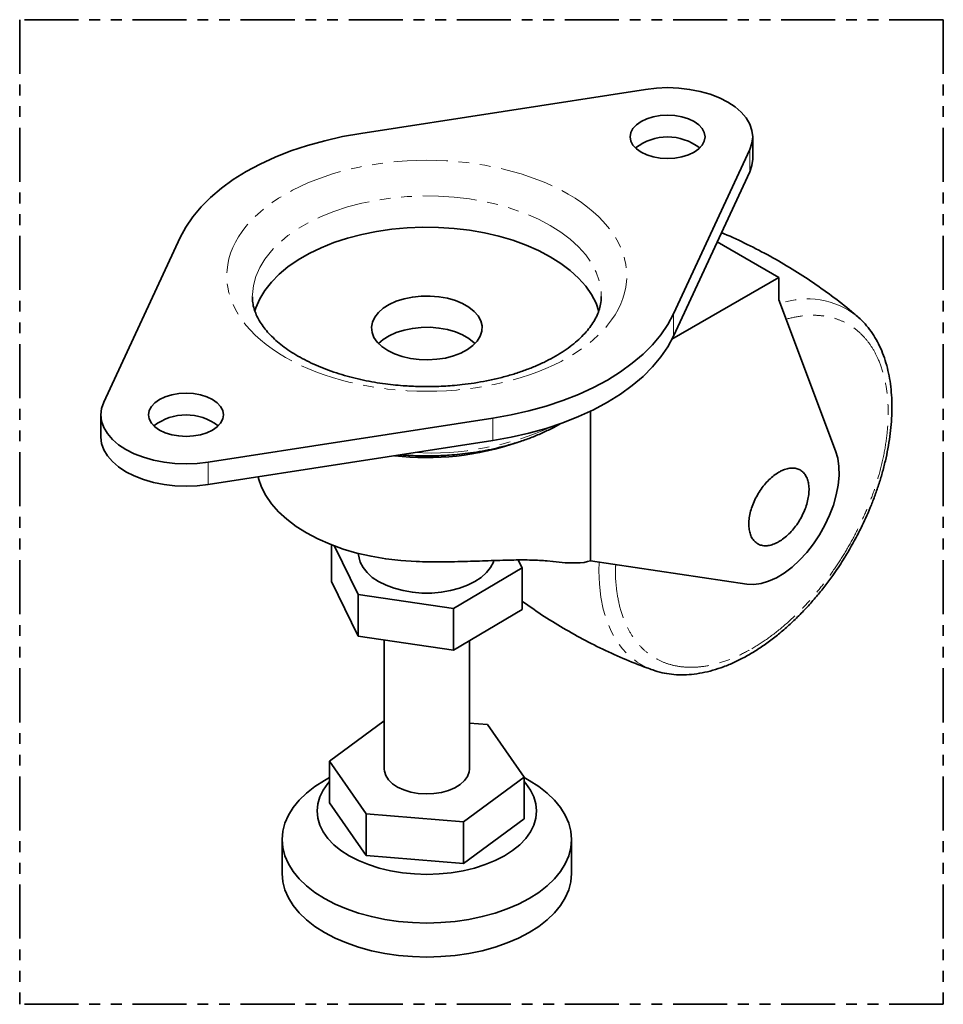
# Model space of a CAD drawing. Header units: millimetres. Extents: x 10 to 289, y 2 to 209.
# Tile 2 of 2: x 181 to 289, y 55 to 171. Entities that reach past the tile are written whole.
import ezdxf

# ---------------------------------------------------------------- set-up
doc = ezdxf.new("R2010")
doc.units = ezdxf.units.MM
doc.linetypes.add('PHANTOM', pattern=[12.7, 6.35, -1.27, 1.27, -1.27, 1.27, -1.27])

msp = doc.modelspace()

# ---------------------------------------------------------------- linework, layer by layer
at = {"color": 7, "linetype": 'PHANTOM', "lineweight": 35}
for p, q in [((289.443, 170.757), (180.936, 170.757)), ((180.936, 170.757), (180.936, 55.084)), ((289.443, 170.757), (289.443, 55.084)), ((289.443, 55.084), (180.936, 55.084))]:
    msp.add_line(p, q, dxfattribs=at)
at = {"color": 7, "linetype": 'Continuous', "lineweight": 35}
for p, q in [((221, 157.399), (254.461, 162.575)), ((267.049, 154.386), (267.049, 156.999)), ((266.708, 155.505), (257.743, 136.188)), ((257.743, 133.575), (266.708, 152.892)), ((190.821, 125.837), (199.787, 145.153)), ((270.131, 140.465), (262.883, 144.649)), ((257.567, 133.212), (270.131, 140.465)), ((270.131, 140.465), (270.131, 137.852)), ((270.131, 137.852), (276.792, 120.104)), ((190.481, 124.342), (190.481, 121.73)), ((236.53, 123.942), (203.069, 118.766)), ((247.986, 107.192), (247.986, 124.761)), ((203.069, 116.153), (236.53, 121.329)), ((217.572, 109.056), (217.572, 104.747)), ((217.927, 108.92), (220.712, 103.232)), ((220.711, 108.056), (220.81, 107.519)), ((239.958, 106.372), (239.515, 107.277)), ((242.907, 107.178), (243.589, 107.105)), ((266.362, 104.434), (247.986, 107.192)), ((231.906, 101.594), (239.958, 106.372)), ((239.958, 106.372), (239.958, 101.473)), ((220.712, 98.332), (217.572, 104.747)), ((220.712, 103.232), (231.906, 101.594)), ((220.712, 103.232), (220.712, 98.332)), ((231.906, 101.594), (231.906, 96.695)), ((239.958, 101.473), (231.906, 96.695)), ((231.906, 96.695), (220.712, 98.332)), ((223.765, 97.886), (223.765, 82.696)), ((233.765, 82.696), (233.765, 97.798)), ((223.765, 88.37), (217.333, 83.637)), ((235.891, 87.941), (233.765, 88.116)), ((240.196, 81.756), (235.891, 87.941)), ((217.333, 83.637), (221.638, 77.451)), ((217.333, 83.637), (217.333, 78.737)), ((217.333, 81.729), (216.742, 81.387)), ((233.07, 76.511), (240.196, 81.756)), ((240.196, 81.756), (240.196, 76.857)), ((240.788, 81.387), (240.196, 81.729)), ((221.638, 72.552), (217.333, 78.737)), ((221.638, 77.451), (233.07, 76.511)), ((221.638, 77.451), (221.638, 72.552)), ((240.196, 76.857), (233.07, 71.612)), ((233.07, 76.511), (233.07, 71.612)), ((211.765, 74.449), (211.765, 70.448)), ((245.765, 70.448), (245.765, 74.449)), ((233.07, 71.612), (221.638, 72.552))]:
    msp.add_line(p, q, dxfattribs=at)
at = {"color": 8, "linetype": 'PHANTOM', "lineweight": 18}
for p, q in [((266.708, 152.892), (266.708, 155.505)), ((257.743, 133.575), (257.743, 136.188)), ((236.53, 121.329), (236.53, 123.942)), ((203.069, 116.153), (203.069, 118.766))]:
    msp.add_line(p, q, dxfattribs=at)
at = {"color": 7, "linetype": 'Continuous', "lineweight": 35, "flags": 128}
for points in [[(254.461, 162.575), (255.744, 162.722), (257.049, 162.772), (258.354, 162.722), (259.637, 162.575), (260.876, 162.332), (262.049, 161.998), (263.137, 161.579), (264.12, 161.081), (264.983, 160.513), (265.709, 159.885), (266.288, 159.208), (266.708, 158.493), (266.964, 157.752), (267.049, 156.999), (266.964, 156.245), (266.708, 155.505)], [(253.938, 155.203), (254.605, 154.887), (255.365, 154.652), (256.191, 154.508), (257.049, 154.459), (257.908, 154.508), (258.733, 154.652), (259.494, 154.887), (260.16, 155.203), (260.708, 155.588), (261.114, 156.027), (261.365, 156.503), (261.449, 156.999), (261.365, 157.494), (261.114, 157.971), (260.708, 158.41), (260.16, 158.795), (259.494, 159.111), (258.733, 159.345), (257.908, 159.49), (257.049, 159.539), (256.191, 159.49), (255.365, 159.345), (254.605, 159.111), (253.938, 158.795), (253.391, 158.41), (252.984, 157.971), (252.734, 157.494), (252.649, 156.999), (252.734, 156.503), (252.984, 156.027), (253.391, 155.588), (253.938, 155.203)], [(199.787, 145.153), (200.448, 146.391), (201.268, 147.596), (202.241, 148.763), (203.363, 149.885), (204.627, 150.955), (206.026, 151.967), (207.552, 152.917), (209.196, 153.798), (210.95, 154.605), (212.804, 155.335), (214.747, 155.982), (216.768, 156.544), (218.857, 157.017), (221, 157.399)], [(266.708, 152.892), (266.964, 153.632), (267.049, 154.386)], [(248.989, 136.48), (248.644, 137.438), (248.115, 138.455), (247.43, 139.441), (246.595, 140.387), (245.616, 141.286), (244.502, 142.131), (243.261, 142.915), (241.903, 143.631), (240.439, 144.274), (238.882, 144.839), (237.243, 145.321), (235.536, 145.717), (233.774, 146.022), (231.972, 146.235), (230.144, 146.354), (228.305, 146.378), (226.47, 146.307), (224.653, 146.14), (222.869, 145.881), (221.133, 145.53), (219.458, 145.091), (217.858, 144.567), (216.346, 143.962), (214.934, 143.282), (213.634, 142.531), (212.455, 141.716), (211.407, 140.843), (210.499, 139.919), (209.739, 138.952), (209.131, 137.95), (208.682, 136.92), (208.559, 136.544)], [(224.169, 131.893), (223.491, 132.353), (222.95, 132.87), (222.559, 133.43), (222.329, 134.019), (222.266, 134.622), (222.371, 135.223), (222.642, 135.806), (223.071, 136.357), (223.648, 136.861), (224.358, 137.305), (225.181, 137.677), (226.097, 137.968), (227.083, 138.171), (228.112, 138.28), (229.157, 138.292), (230.193, 138.207), (231.192, 138.028), (232.128, 137.758), (232.976, 137.405), (233.716, 136.978), (234.328, 136.488), (234.795, 135.948), (235.106, 135.371), (235.253, 134.773), (235.232, 134.169), (235.043, 133.575), (234.692, 133.007), (234.188, 132.478), (233.542, 132.002), (232.774, 131.593), (231.901, 131.26), (230.947, 131.012), (229.937, 130.856), (228.896, 130.795), (227.852, 130.831), (226.831, 130.964), (225.861, 131.19), (224.966, 131.502), (224.169, 131.893)], [(257.743, 136.188), (257.081, 134.951), (256.262, 133.745), (255.288, 132.578), (254.167, 131.457), (252.903, 130.386), (251.504, 129.374), (249.978, 128.424), (248.334, 127.544), (246.58, 126.736), (244.726, 126.006), (242.783, 125.359), (240.762, 124.797), (238.673, 124.324), (236.53, 123.942)], [(234.433, 132.709), (234.328, 132.813), (233.716, 133.303), (232.976, 133.73), (232.128, 134.083), (231.192, 134.353), (230.193, 134.533), (229.157, 134.618), (228.112, 134.605), (227.083, 134.497), (226.097, 134.294), (225.181, 134.003), (224.358, 133.63), (223.648, 133.186), (223.097, 132.709)], [(236.53, 121.329), (238.673, 121.711), (240.762, 122.184), (242.783, 122.746), (244.726, 123.394), (246.58, 124.123), (248.334, 124.931), (249.978, 125.812), (251.504, 126.761), (252.903, 127.774), (254.167, 128.844), (255.288, 129.965), (256.262, 131.132), (257.081, 132.338), (257.743, 133.575)], [(197.369, 122.546), (198.036, 122.23), (198.797, 121.996), (199.622, 121.851), (200.481, 121.802), (201.339, 121.851), (202.164, 121.996), (202.925, 122.23), (203.592, 122.546), (204.139, 122.931), (204.546, 123.37), (204.796, 123.847), (204.881, 124.342), (204.796, 124.838), (204.546, 125.314), (204.139, 125.754), (203.592, 126.139), (202.925, 126.454), (202.164, 126.689), (201.339, 126.834), (200.481, 126.883), (199.622, 126.834), (198.797, 126.689), (198.036, 126.454), (197.369, 126.139), (196.822, 125.754), (196.416, 125.314), (196.165, 124.838), (196.081, 124.342), (196.165, 123.847), (196.416, 123.37), (196.822, 122.931), (197.369, 122.546)], [(203.069, 118.766), (201.786, 118.619), (200.481, 118.57), (199.175, 118.619), (197.892, 118.766), (196.654, 119.009), (195.481, 119.343), (194.393, 119.763), (193.41, 120.26), (192.547, 120.828), (191.82, 121.456), (191.242, 122.133), (190.821, 122.848), (190.566, 123.589), (190.481, 124.342), (190.566, 125.096), (190.821, 125.837)], [(190.481, 121.73), (190.566, 120.976), (190.821, 120.235), (191.242, 119.52), (191.82, 118.843), (192.547, 118.215), (193.41, 117.647), (194.393, 117.15), (195.481, 116.73), (196.654, 116.396), (197.892, 116.153), (199.175, 116.006), (200.481, 115.957), (201.786, 116.006), (203.069, 116.153)], [(276.792, 120.104), (277.044, 119.227), (277.178, 118.254), (277.193, 117.2), (277.089, 116.083), (276.867, 114.923), (276.53, 113.74), (276.085, 112.552), (275.539, 111.381), (274.902, 110.247), (274.183, 109.167), (273.396, 108.162), (272.554, 107.247), (271.67, 106.438), (270.761, 105.75), (269.841, 105.193), (268.925, 104.777), (268.03, 104.51), (267.171, 104.395), (266.362, 104.434)], [(208.949, 117.063), (208.999, 116.864), (209.354, 115.842), (209.868, 114.842), (210.536, 113.874), (211.353, 112.944), (212.312, 112.06), (213.405, 111.23), (214.623, 110.46), (215.956, 109.757), (217.394, 109.126), (218.925, 108.572), (220.536, 108.101), (222.214, 107.715), (223.946, 107.418), (225.717, 107.213), (227.513, 107.101)], [(220.81, 107.519), (220.948, 107.027), (221.269, 106.395), (221.744, 105.796), (222.361, 105.241), (223.108, 104.743), (223.971, 104.312), (224.931, 103.956), (225.969, 103.682), (227.064, 103.496), (228.194, 103.402), (229.336, 103.402), (230.465, 103.496), (231.561, 103.682), (232.599, 103.956), (233.559, 104.312), (234.422, 104.743), (235.169, 105.241), (235.786, 105.796), (236.261, 106.395), (236.582, 107.027), (236.645, 107.212)], [(233.765, 82.696), (233.734, 82.377), (233.548, 81.856), (233.199, 81.362), (232.699, 80.915), (232.065, 80.528), (231.319, 80.215), (230.485, 79.986), (229.593, 79.85), (228.673, 79.81), (227.756, 79.869), (226.874, 80.024), (226.055, 80.27), (225.329, 80.599), (224.72, 80.999), (224.249, 81.457), (223.932, 81.957), (223.779, 82.483), (223.765, 82.696)], [(240.788, 81.387), (241.906, 80.675), (242.9, 79.901), (243.758, 79.075), (244.471, 78.205), (245.033, 77.298), (245.438, 76.364), (245.683, 75.411), (245.765, 74.449), (245.683, 73.487), (245.438, 72.535), (245.033, 71.6), (244.471, 70.694), (243.758, 69.823), (242.9, 68.997), (241.906, 68.223), (240.786, 67.51), (239.55, 66.863), (238.21, 66.289), (236.779, 65.794), (235.271, 65.382), (233.7, 65.058), (232.081, 64.824), (230.431, 64.683), (228.765, 64.635), (227.099, 64.683), (225.448, 64.824), (223.83, 65.058), (222.259, 65.382), (220.751, 65.794), (219.32, 66.289), (217.98, 66.863), (216.744, 67.51), (215.624, 68.223), (214.63, 68.997), (213.772, 69.823), (213.059, 70.694), (212.497, 71.6), (212.092, 72.535), (211.847, 73.487), (211.765, 74.449), (211.847, 75.411), (212.092, 76.364), (212.497, 77.298), (213.059, 78.205), (213.772, 79.075), (214.63, 79.901), (215.624, 80.675), (216.744, 81.389), (216.744, 81.389)], [(240.196, 81.248), (240.387, 81.028), (240.941, 80.257), (241.342, 79.454), (241.584, 78.631), (241.665, 77.797), (241.584, 76.963), (241.342, 76.14), (240.941, 75.337), (240.387, 74.566), (239.688, 73.835), (238.851, 73.154), (237.887, 72.531), (236.808, 71.975), (235.628, 71.491), (234.362, 71.087), (233.026, 70.768), (231.635, 70.537), (230.209, 70.397), (228.765, 70.35), (227.321, 70.397), (225.894, 70.537), (224.504, 70.768), (223.168, 71.087), (221.902, 71.491), (220.722, 71.975), (219.643, 72.531), (218.679, 73.154), (217.842, 73.835), (217.142, 74.566), (216.589, 75.337), (216.188, 76.14), (215.946, 76.963), (215.865, 77.797), (215.946, 78.631), (216.188, 79.454), (216.589, 80.257), (217.142, 81.028), (217.333, 81.248)], [(211.765, 70.448), (211.847, 69.486), (212.092, 68.533), (212.497, 67.599), (213.059, 66.692), (213.772, 65.822), (214.63, 64.996), (215.624, 64.222), (216.744, 63.509), (217.98, 62.862), (219.32, 62.288), (220.751, 61.793), (222.259, 61.381), (223.83, 61.057), (225.448, 60.823), (227.099, 60.681), (228.765, 60.634), (230.431, 60.681), (232.081, 60.823), (233.7, 61.057), (235.271, 61.381), (236.779, 61.793), (238.21, 62.288), (239.55, 62.862), (240.786, 63.509), (241.906, 64.222), (242.9, 64.996), (243.758, 65.822), (244.471, 66.692), (245.033, 67.599), (245.438, 68.533), (245.683, 69.486), (245.765, 70.448)]]:
    msp.add_lwpolyline(points, dxfattribs=at)
at = {"color": 8, "linetype": 'PHANTOM', "lineweight": 18, "flags": 128}
for points in [[(208.265, 138.194), (208.27, 138.487), (208.394, 139.546), (208.682, 140.595), (209.131, 141.625), (209.739, 142.627), (210.499, 143.594), (211.407, 144.517), (212.455, 145.39), (213.634, 146.205), (214.934, 146.956), (216.346, 147.637), (217.858, 148.241), (219.458, 148.766), (221.133, 149.205), (222.869, 149.555), (224.653, 149.815), (226.47, 149.981), (228.305, 150.052), (230.144, 150.029), (231.972, 149.91), (233.774, 149.697), (235.536, 149.391), (237.243, 148.996), (238.882, 148.514), (240.439, 147.949), (241.903, 147.306), (243.261, 146.589)], [(243.261, 146.589), (244.502, 145.805), (245.616, 144.96), (246.595, 144.061), (247.43, 143.115), (248.115, 142.13), (248.644, 141.113), (249.013, 140.072), (249.219, 139.017), (249.265, 138.264)], [(248.998, 107.041), (248.976, 106.026), (249.034, 104.432), (249.209, 102.916), (249.498, 101.489), (249.901, 100.16), (250.414, 98.939), (251.033, 97.833), (251.755, 96.85), (252.575, 95.998), (253.487, 95.281), (254.484, 94.705), (255.306, 94.36)]]:
    msp.add_lwpolyline(points, dxfattribs=at)
at = {"color": 7, "linetype": 'Continuous', "lineweight": 35}
for centre, radius, start, end in [((257.049, 150.824), 6.16, 52.22376, 127.77624), ((200.481, 118.167), 6.16, 52.22376, 127.77624), ((228.778, 151.872), 32.56, 263.2501, 289.01176)]:
    msp.add_arc(centre, radius, start, end, dxfattribs=at)
at = {"color": 8, "linetype": 'PHANTOM', "lineweight": 18}
for centre, radius, start, end in [((273.445, 128.433), 9.524, 52.00135, 109.32825), ((229.096, 154.53), 34.686, 266.94092, 294.48483)]:
    msp.add_arc(centre, radius, start, end, dxfattribs=at)
at = {"color": 7, "linetype": 'Continuous', "lineweight": 35}
msp.add_ellipse((228.765, 115.364), major_axis=(19.95, -7.559), ratio=0.1877321, start_param=5.6182729, end_param=6.0741561, dxfattribs=at)
at = {"color": 8, "linetype": 'PHANTOM', "lineweight": 18}
for points, knots in [([(212.148, 131.078), (207.741, 133.622), (205.265, 137.073), (205.265, 144.268), (207.741, 147.719), (216.555, 152.807), (222.533, 154.237), (234.997, 154.237), (240.975, 152.807), (245.382, 150.263)], [0, 0, 0, 0, 0.25, 0.25, 0.5, 0.5, 0.75, 0.75, 1, 1, 1, 1]), ([(245.382, 150.263), (249.789, 147.719), (252.265, 144.268), (252.265, 137.073), (249.789, 133.622), (240.975, 128.534), (234.997, 127.104), (222.533, 127.104), (216.555, 128.534), (212.148, 131.078)], [0, 0, 0, 0, 0.25, 0.25, 0.5, 0.5, 0.75, 0.75, 1, 1, 1, 1]), ([(266.949, 96.859), (267.6, 97.261), (268.922, 98.079), (270.905, 99.667), (272.718, 101.386), (274.33, 103.165), (275.739, 104.929), (277.067, 106.814), (278.295, 108.803), (279.404, 110.863), (280.373, 112.955), (281.196, 115.057), (281.93, 117.342), (282.516, 119.774), (282.886, 122.277), (283.007, 124.626), (282.886, 126.835), (282.516, 128.911), (281.93, 130.666), (281.196, 132.104), (280.373, 133.256), (279.404, 134.23), (278.295, 135.009), (277.067, 135.58), (275.739, 135.933), (274.329, 136.066), (272.755, 136.001), (271.611, 135.728), (270.984, 135.578)], [0, 0, 0, 0, 0.0422387, 0.0857873, 0.1305641, 0.1655626, 0.2005692, 0.2363124, 0.2720638, 0.307807, 0.3435584, 0.3785569, 0.4135634, 0.4583332, 0.5018835, 0.5441276, 0.5863645, 0.6299149, 0.6746918, 0.7096902, 0.7446968, 0.78044, 0.8161914, 0.8519346, 0.887686, 0.9226845, 0.9576911, 1, 1, 1, 1]), ([(250.963, 106.746), (250.95, 106.532), (250.89, 105.542), (251.023, 103.883), (251.378, 101.799), (251.968, 100.046), (252.701, 98.608), (253.525, 97.456), (254.493, 96.482), (255.602, 95.703), (256.831, 95.132), (258.159, 94.78), (259.568, 94.643), (261.18, 94.725), (262.993, 95.1), (264.975, 95.8), (266.298, 96.509), (266.949, 96.859)], [0, 0, 0, 0, 0.02087049, 0.09687356, 0.17524031, 0.25581394, 0.31879191, 0.38178438, 0.4461024, 0.51043523, 0.57475326, 0.63908609, 0.70206406, 0.76505653, 0.84561731, 0.92398717, 1, 1, 1, 1])]:
    msp.add_open_spline(points, degree=3, knots=knots, dxfattribs=at)
at = {"color": 7, "linetype": 'Continuous', "lineweight": 35}
for points, knots in [([(279.304, 135.929), (279.186, 136.033), (278.326, 136.793), (276.627, 138.108), (274.207, 139.861), (271.689, 141.487), (269.096, 142.997), (266.427, 144.365), (264.517, 145.272), (263.485, 145.681), (263.381, 145.722)], [0, 0, 0, 0, 0.0252786, 0.1841666, 0.3434243, 0.5029404, 0.6626126, 0.8223445, 0.9820115, 1, 1, 1, 1]), ([(228.765, 127.655), (228.175, 127.662), (227.345, 127.673), (226.125, 127.744), (225.088, 127.829), (223.866, 127.97), (222.606, 128.16), (221.316, 128.406), (220.025, 128.705), (218.752, 129.058), (217.512, 129.462), (216.319, 129.915), (215.185, 130.413), (214.119, 130.95), (213.129, 131.523), (212.223, 132.127), (211.404, 132.754), (210.677, 133.402), (210.045, 134.063), (209.507, 134.734), (209.064, 135.412), (208.713, 136.099), (208.459, 136.798), (208.296, 137.501), (208.278, 137.969), (208.27, 138.202)], [0, 0, 0, 0, 0.0527527, 0.0742011, 0.1097229, 0.1464922, 0.1857917, 0.2266177, 0.2685515, 0.311257, 0.354494, 0.3980864, 0.441906, 0.4858645, 0.5299093, 0.5740248, 0.6182372, 0.6626144, 0.707273, 0.7524322, 0.7984311, 0.8457801, 0.8952289, 0.9478309, 1, 1, 1, 1]), ([(249.259, 138.252), (249.261, 138.226), (249.284, 137.921), (249.205, 137.375), (249.015, 136.603), (248.711, 135.869), (248.305, 135.144), (247.793, 134.428), (247.173, 133.72), (246.445, 133.025), (245.612, 132.348), (244.675, 131.695), (243.64, 131.074), (242.512, 130.49), (241.299, 129.949), (240.009, 129.457), (238.653, 129.019), (237.245, 128.638), (235.805, 128.32), (234.368, 128.068), (233.01, 127.888), (231.813, 127.773), (230.698, 127.7), (229.707, 127.661), (229.043, 127.657), (228.765, 127.655)], [0, 0, 0, 0, 0.0057092, 0.0676548, 0.1219579, 0.1733143, 0.2226995, 0.2708645, 0.3183213, 0.3654066, 0.4123346, 0.4592161, 0.5061107, 0.5530598, 0.6000631, 0.6470859, 0.6940538, 0.7408316, 0.7871622, 0.8324832, 0.8752249, 0.9115509, 0.9407771, 0.9752394, 1, 1, 1, 1]), ([(278.515, 108.679), (278.828, 109.239), (279.269, 110.025), (279.864, 111.211), (280.346, 112.231), (280.876, 113.457), (281.383, 114.751), (281.856, 116.109), (282.281, 117.508), (282.648, 118.93), (282.949, 120.364), (283.18, 121.796), (283.335, 123.216), (283.412, 124.616), (283.407, 125.987), (283.319, 127.321), (283.145, 128.611), (282.885, 129.849), (282.538, 131.029), (282.102, 132.145), (281.577, 133.19), (280.964, 134.159), (280.255, 135.034), (279.685, 135.637), (279.327, 135.912), (279.263, 135.961)], [0, 0, 0, 0, 0.0551057, 0.0773946, 0.1143445, 0.1526093, 0.1935527, 0.2361593, 0.2800222, 0.3248195, 0.3703272, 0.416384, 0.4628734, 0.5097107, 0.5568346, 0.6042004, 0.6517693, 0.6995077, 0.7473928, 0.7954089, 0.8435544, 0.8918537, 0.9403756, 0.9892502, 1, 1, 1, 1]), ([(225.623, 119.642), (225.855, 119.623), (226.459, 119.573), (227.508, 119.523), (228.947, 119.497), (230.264, 119.53), (231.554, 119.607), (232.652, 119.702), (233.949, 119.859), (235.291, 120.073), (236.671, 120.35), (238.061, 120.69), (239.443, 121.096), (240.803, 121.567), (242.125, 122.103), (243.372, 122.683), (244.141, 123.114), (244.512, 123.321)], [0, 0, 0, 0, 0.0342895, 0.0895428, 0.1541525, 0.245493, 0.2826843, 0.3443108, 0.4081678, 0.4765317, 0.5477112, 0.6210383, 0.6959887, 0.7722021, 0.8494208, 0.9274563, 1, 1, 1, 1]), ([(270.131, 109.436), (270.327, 109.56), (270.724, 109.812), (271.301, 110.323), (271.85, 110.922), (272.345, 111.59), (272.782, 112.32), (273.14, 113.076), (273.415, 113.852), (273.595, 114.612), (273.678, 115.348), (273.66, 116.025), (273.541, 116.637), (273.327, 117.155), (273.019, 117.574), (272.633, 117.875), (272.172, 118.055), (271.657, 118.104), (271.095, 118.024), (270.58, 117.841), (270.059, 117.572), (269.537, 117.221), (268.96, 116.716), (268.411, 116.116), (267.916, 115.448), (267.479, 114.719), (267.122, 113.962), (266.846, 113.186), (266.666, 112.426), (266.583, 111.69), (266.602, 111.013), (266.721, 110.401), (266.935, 109.883), (267.242, 109.464), (267.628, 109.163), (268.089, 108.983), (268.604, 108.933), (269.167, 109.015), (269.681, 109.193), (270.007, 109.369), (270.131, 109.436)], [0, 0, 0, 0, 0.0264626, 0.0536926, 0.0801553, 0.1073853, 0.1338479, 0.1610779, 0.1875406, 0.2147706, 0.2412332, 0.2684632, 0.2949258, 0.3221559, 0.3486185, 0.3758485, 0.4023111, 0.4295412, 0.4560038, 0.4832338, 0.5, 0.5264626, 0.5536926, 0.5801553, 0.6073853, 0.6338479, 0.6610779, 0.6875406, 0.7147706, 0.7412332, 0.7684632, 0.7949258, 0.8221559, 0.8486185, 0.8758485, 0.9023111, 0.9295412, 0.9560038, 0.9832338, 1, 1, 1, 1]), ([(255.302, 94.366), (255.664, 94.249), (256.379, 94.017), (257.513, 93.836), (258.676, 93.768), (259.878, 93.825), (261.11, 94.004), (262.365, 94.305), (263.634, 94.724), (264.911, 95.257), (266.188, 95.901), (267.457, 96.65), (268.713, 97.498), (269.948, 98.439), (271.155, 99.467), (272.327, 100.571), (273.455, 101.74), (274.523, 102.955), (275.522, 104.194), (276.369, 105.336), (277.086, 106.375), (277.782, 107.443), (278.244, 108.221), (278.515, 108.679)], [0, 0, 0, 0, 0.0502158, 0.0991945, 0.1485946, 0.1984017, 0.2485463, 0.2989286, 0.3494455, 0.4000071, 0.4505424, 0.5009847, 0.5512921, 0.6014253, 0.6513304, 0.7009197, 0.7500305, 0.7983202, 0.8449338, 0.8900017, 0.9220962, 0.9542083, 1, 1, 1, 1]), ([(227.513, 107.101), (228.512, 107.079), (230.539, 107.036), (233.524, 107.112), (236.398, 107.213), (238.927, 107.287), (241.138, 107.295), (242.313, 107.217), (242.907, 107.178)], [0, 0, 0, 0, 0.1697969, 0.3442361, 0.5141288, 0.6893549, 0.8429328, 1, 1, 1, 1]), ([(239.958, 102.466), (240.41, 102.136), (241.667, 101.218), (243.825, 99.841), (246.417, 98.33), (249.082, 96.95), (251.811, 95.713), (253.891, 94.854), (255.072, 94.454), (255.311, 94.373)], [0, 0, 0, 0, 0.0963101, 0.2682086, 0.4402753, 0.6124064, 0.7844675, 0.9563524, 1, 1, 1, 1])]:
    msp.add_open_spline(points, degree=3, knots=knots, dxfattribs=at)

doc.saveas('drawing.dxf')
